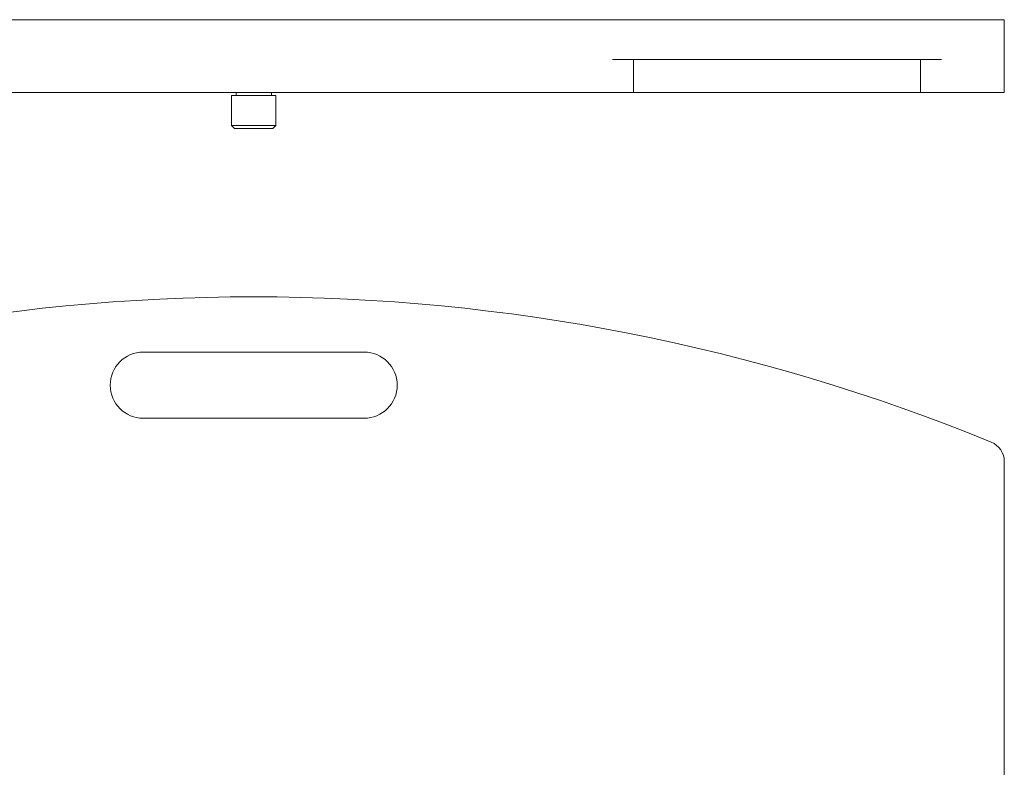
# Model space of a CAD drawing. Header units: millimetres. Extents: x 3163 to 5187, y 223 to 1022.
# Tile 6 of 15: x 3609 to 4055, y 684 to 1022. Entities that reach past the tile are written whole.
import ezdxf

# ---------------------------------------------------------------- set-up
doc = ezdxf.new("R2010")
doc.units = ezdxf.units.MM

msp = doc.modelspace()

# ---------------------------------------------------------------- linework, layer by layer
at = {"color": 7, "linetype": 'Continuous', "lineweight": 15, "extrusion": (0, 1, 2.96756e-13)}
for p, q in [((3384.9, 1022.03), (4045.9, 1022.03)), ((4045.9, 1022.03), (4055.4, 1022.03)), ((4055.4, 989.03), (4055.4, 1022.03)), ((4026.9, 1004.03), (3877.9, 1004.03)), ((3887.4, 989.03), (3887.4, 1004.03)), ((4017.4, 1004.03), (4017.4, 989.03)), ((3552.9, 989.03), (3877.9, 989.03)), ((3705.4, 974.1), (3705.4, 987.73)), ((3725.4, 987.73), (3705.4, 987.73)), ((3707.4, 987.73), (3707.4, 989.03)), ((3723.4, 987.73), (3723.4, 989.03)), ((3725.4, 974.1), (3725.4, 987.73)), ((3877.9, 989.03), (3887.4, 989.03)), ((3887.4, 989.03), (3902.4, 989.03)), ((4002.4, 989.03), (3902.4, 989.03)), ((4002.4, 989.03), (4017.4, 989.03)), ((4017.4, 989.03), (4026.9, 989.03)), ((4026.9, 989.03), (4045.9, 989.03)), ((4045.9, 989.03), (4055.4, 989.03)), ((3706.77, 972.73), (3705.4, 974.1)), ((3715.4, 974.1), (3705.4, 974.1)), ((3706.77, 972.73), (3715.4, 972.73)), ((3725.4, 974.1), (3715.4, 974.1)), ((3715.4, 972.73), (3724.03, 972.73)), ((3724.03, 972.73), (3725.4, 974.1))]:
    msp.add_line(p, q, dxfattribs=at)
at = {"color": 7, "linetype": 'Continuous', "lineweight": 15}
for p, q in [((3665.4, 871.56), (3765.4, 871.56)), ((3765.4, 841.56), (3665.4, 841.56)), ((4055.4, 306.06), (4055.4, 821.96))]:
    msp.add_line(p, q, dxfattribs=at)
msp.add_arc((3715.41, 15.57), 880.99, 67.714, 112.28691, dxfattribs=at)
at = {"color": 7, "linetype": 'Continuous', "lineweight": 15, "extrusion": (0, 0, -1)}
for centre, radius, start, end in [((-3665.4, 856.56), 15, 270, 90), ((-3765.4, 856.56), 15, 90, 270), ((-4045.9, 821.96), 9.5, 112.286, 180)]:
    msp.add_arc(centre, radius, start, end, dxfattribs=at)

doc.saveas('drawing.dxf')
